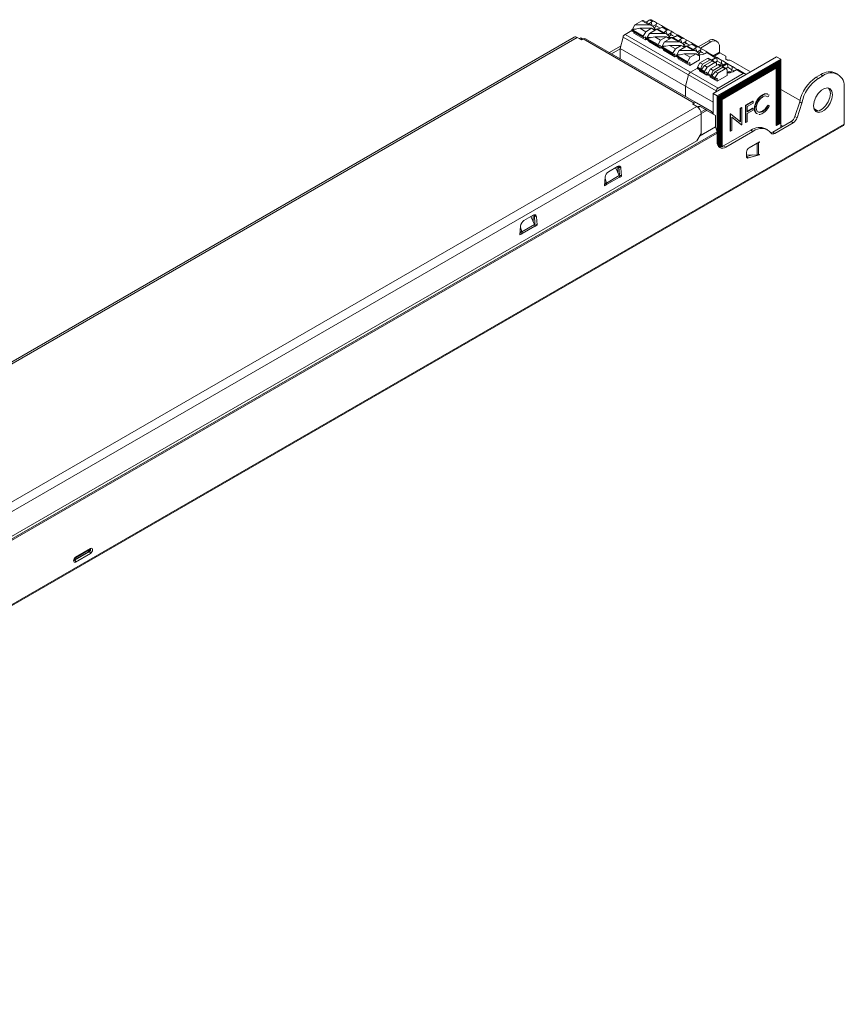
# Model space of a CAD drawing. Header units: millimetres. Extents: x -275 to 1, y -147 to 17.
# Tile 2 of 2: x -137 to 1, y -147 to 17. Entities that reach past the tile are written whole.
import ezdxf

# ---------------------------------------------------------------- set-up
doc = ezdxf.new("R2010")
doc.units = ezdxf.units.MM

msp = doc.modelspace()

# ---------------------------------------------------------------- linework, layer by layer
at = {"color": 7, "linetype": 'Continuous', "lineweight": 15}
for p, q in [((-33.18, 17.1), (-34.37, 16.41)), ((-31.98, 16.41), (-33.18, 17.1)), ((-31.5, 16.27), (-32.98, 17.12)), ((-32.49, 16.84), (-31.84, 17.22)), ((-31.41, 16.97), (-31.84, 17.22)), ((-31.66, 16.83), (-31.41, 16.97)), ((-31.59, 17.24), (-31.11, 16.97)), ((-30.78, 16.48), (-31.34, 16.16)), ((-31.11, 16.97), (-30.75, 16.76)), ((-36.01, 14.81), (-34.87, 15.47)), ((-34.77, 15.69), (-34.87, 15.63)), ((-32.96, 14.53), (-34.87, 15.63)), ((-34.87, 15.63), (-34.87, 15.47)), ((-32.96, 14.36), (-34.87, 15.47)), ((-34.83, 15.37), (-32.92, 14.27)), ((-34.37, 16.41), (-34.77, 15.69)), ((-34.77, 15.57), (-33.52, 15.83)), ((-34.22, 15.69), (-34.77, 15.69)), ((-34.52, 15.19), (-34.52, 15.02)), ((-32.61, 13.91), (-34.52, 15.02)), ((-31.98, 16.41), (-34.37, 16.41)), ((-32.54, 15.26), (-33.52, 15.83)), ((-31.56, 15.83), (-33.52, 15.83)), ((-32.96, 14.53), (-32.54, 15.26)), ((-32.54, 15.26), (-31.56, 15.83)), ((-31.9, 14.98), (-32.3, 14.26)), ((-30.7, 15.67), (-31.9, 14.98)), ((-29.5, 14.98), (-31.9, 14.98)), ((-31.56, 15.83), (-31.16, 15.57)), ((-31.01, 15.69), (-31.33, 15.69)), ((-31.16, 15.57), (-30.98, 15.67)), ((-31.01, 15.69), (-31.15, 15.93)), ((-31.09, 15.82), (-30.84, 16.24)), ((-30.98, 15.67), (-31.01, 15.69)), ((-30.98, 15.51), (-30.98, 15.67)), ((-29.5, 14.98), (-30.7, 15.67)), ((-29.03, 14.84), (-30.5, 15.69)), ((-29.79, 16.03), (-30.03, 15.89)), ((-28.94, 15.54), (-29.79, 16.03)), ((-29.59, 16.09), (-28.64, 15.54)), ((-29.18, 15.4), (-28.94, 15.54)), ((-28.87, 14.73), (-28.3, 15.05)), ((-28.64, 15.54), (-28.28, 15.33)), ((-44.5, 14.35), (-250.77, -104.72)), ((-250.27, -104.77), (-44, 14.3)), ((-43.29, 13.89), (-44, 14.3)), ((-43.4, 14.23), (-43.64, 14.09)), ((-43.4, 14.23), (-43.16, 13.97)), ((-43.4, 14.23), (-43.06, 14.03)), ((-43.04, 14.04), (-43.29, 13.89)), ((-43.06, 14.03), (-43.06, 14.03)), ((-24.46, 3.32), (-43.04, 14.04)), ((-24.06, 3.35), (-42.64, 14.08)), ((-36.85, 12.44), (-36.35, 14.35)), ((-20.79, 5.37), (-36.35, 14.35)), ((-36.01, 14.81), (-20.46, 5.83)), ((-32.96, 14.36), (-32.96, 14.53)), ((-32.82, 14.28), (-32.61, 14.4)), ((-32.61, 13.91), (-32.61, 14.4)), ((-32.4, 14.04), (-32.61, 13.91)), ((-32.3, 14.26), (-32.4, 14.2)), ((-30.49, 13.1), (-32.4, 14.2)), ((-32.4, 14.2), (-32.4, 14.04)), ((-30.49, 12.93), (-32.4, 14.04)), ((-32.36, 13.95), (-30.45, 12.84)), ((-32.3, 14.14), (-31.05, 14.4)), ((-31.74, 14.26), (-32.3, 14.26)), ((-32.05, 13.76), (-32.05, 13.59)), ((-30.14, 12.49), (-32.05, 13.59)), ((-30.07, 13.83), (-31.05, 14.4)), ((-29.08, 14.4), (-31.05, 14.4)), ((-30.49, 13.1), (-30.07, 13.83)), ((-30.07, 13.83), (-29.08, 14.4)), ((-29.42, 13.55), (-29.82, 12.83)), ((-28.23, 14.24), (-29.42, 13.55)), ((-27.03, 13.55), (-29.42, 13.55)), ((-29.08, 14.4), (-28.68, 14.14)), ((-28.54, 14.26), (-28.86, 14.26)), ((-28.68, 14.14), (-28.51, 14.24)), ((-28.54, 14.26), (-28.67, 14.5)), ((-28.37, 14.81), (-28.61, 14.39)), ((-28.51, 14.24), (-28.54, 14.26)), ((-28.51, 14.08), (-28.51, 14.24)), ((-27.03, 13.55), (-28.23, 14.24)), ((-26.55, 13.41), (-28.03, 14.26)), ((-27.31, 14.61), (-27.55, 14.47)), ((-26.46, 14.12), (-27.31, 14.61)), ((-27.11, 14.66), (-26.16, 14.11)), ((-26.71, 13.98), (-26.46, 14.12)), ((-26.39, 13.3), (-25.83, 13.63)), ((-26.16, 14.11), (-25.8, 13.9)), ((-25.89, 13.38), (-26.14, 12.96)), ((-24.84, 13.18), (-25.08, 13.04)), ((-23.99, 12.69), (-24.84, 13.18)), ((-24.64, 13.23), (-23.69, 12.68)), ((-22, 13.75), (-23.77, 12.73)), ((-21.65, 13.55), (-23.42, 12.53)), ((-22, 13.75), (-21.65, 13.55)), ((-20.65, 13.65), (-21, 13.85)), ((-36.75, 12.85), (-38.63, 11.76)), ((-36.85, 12.38), (-38.27, 11.56)), ((-36.85, 12.44), (-21.3, 3.46)), ((-36.85, 10.74), (-36.85, 12.44)), ((-30.49, 12.93), (-30.49, 13.1)), ((-30.35, 12.85), (-30.14, 12.98)), ((-30.14, 12.49), (-30.14, 12.98)), ((-29.92, 12.61), (-30.14, 12.49)), ((-29.82, 12.83), (-29.92, 12.77)), ((-28.01, 11.67), (-29.92, 12.77)), ((-29.92, 12.77), (-29.92, 12.61)), ((-28.01, 11.51), (-29.92, 12.61)), ((-29.88, 12.52), (-27.97, 11.41)), ((-29.82, 12.71), (-28.58, 12.97)), ((-29.27, 12.83), (-29.82, 12.83)), ((-29.57, 12.34), (-29.57, 12.16)), ((-27.66, 11.06), (-29.57, 12.16)), ((-27.59, 12.4), (-28.58, 12.97)), ((-26.61, 12.97), (-28.58, 12.97)), ((-28.01, 11.67), (-27.59, 12.4)), ((-28.01, 11.51), (-28.01, 11.67)), ((-27.87, 11.42), (-27.66, 11.55)), ((-27.66, 11.06), (-27.66, 11.55)), ((-27.59, 12.4), (-26.61, 12.97)), ((-26.95, 12.12), (-27.35, 11.4)), ((-27.35, 11.28), (-26.1, 11.54)), ((-25.75, 12.81), (-26.95, 12.12)), ((-24.55, 12.12), (-26.95, 12.12)), ((-26.61, 12.97), (-26.21, 12.71)), ((-26.06, 12.83), (-26.38, 12.83)), ((-26.21, 12.71), (-26.03, 12.81)), ((-26.06, 12.83), (-26.2, 13.07)), ((-25.12, 10.98), (-26.1, 11.54)), ((-24.13, 11.54), (-26.1, 11.54)), ((-26.03, 12.81), (-26.06, 12.83)), ((-26.03, 12.65), (-26.03, 12.81)), ((-24.55, 12.12), (-25.75, 12.81)), ((-24.08, 11.98), (-25.55, 12.83)), ((-25.12, 10.98), (-24.13, 11.54)), ((-24.23, 12.55), (-23.99, 12.69)), ((-24.13, 11.54), (-23.73, 11.28)), ((-23.92, 11.87), (-23.35, 12.2)), ((-23.59, 11.4), (-23.72, 11.64)), ((-23.69, 12.68), (-23.33, 12.47)), ((-23.42, 11.95), (-23.66, 11.53)), ((-22.61, 11.61), (-22.36, 11.75)), ((-22.36, 11.75), (-20.81, 10.85)), ((-22.16, 11.8), (-20.56, 10.87)), ((-20.24, 11.86), (-20.24, 12.73)), ((-19.17, 11.16), (-20.17, 11.73)), ((-27.45, 11.18), (-27.66, 11.06)), ((-27.35, 11.4), (-27.45, 11.34)), ((-25.54, 10.24), (-27.45, 11.34)), ((-27.45, 11.34), (-27.45, 11.18)), ((-25.54, 10.08), (-27.45, 11.18)), ((-27.41, 11.09), (-25.5, 9.99)), ((-26.79, 11.4), (-27.35, 11.4)), ((-27.1, 10.91), (-27.1, 10.73)), ((-25.19, 9.63), (-27.1, 10.73)), ((-25.54, 10.24), (-25.12, 10.98)), ((-25.54, 10.08), (-25.54, 10.24)), ((-25.4, 10), (-25.19, 10.12)), ((-23.56, 10.57), (-25.19, 9.63)), ((-25.19, 9.63), (-25.19, 10.12)), ((-23.59, 11.4), (-23.91, 11.4)), ((-23.91, 9.3), (-23.49, 10.04)), ((-23.73, 11.28), (-23.56, 11.38)), ((-23.56, 11.38), (-23.59, 11.4)), ((-23.56, 10.57), (-23.56, 11.38)), ((-23.49, 10.04), (-22.22, 10.77)), ((-23.49, 10.04), (-23.07, 9.8)), ((-23.07, 9.8), (-21.8, 10.53)), ((-21.43, 10.32), (-22.7, 9.58)), ((-21.01, 10.08), (-22.29, 9.34)), ((-22.22, 10.77), (-21.8, 10.53)), ((-21.58, 10.54), (-22.02, 10.79)), ((-21.54, 10.51), (-20.88, 10.89)), ((-21.49, 10.45), (-21.37, 10.53)), ((-21.44, 10.31), (-21.44, 10.32)), ((-21.01, 10.08), (-21.43, 10.32)), ((-21.37, 10.53), (-20.81, 10.85)), ((-21.3, 4.93), (-10.69, 11.06)), ((-20.81, 10.1), (-21.25, 10.35)), ((-20.9, 10.14), (-20.59, 10.32)), ((-20.73, 9.59), (-20.73, 9.91)), ((-20.66, 10.89), (-20.59, 10.32)), ((-20.63, 10.92), (-20.56, 10.87)), ((-20.59, 4.53), (-9.98, 10.65)), ((-20.59, 10.32), (-19.9, 9.92)), ((-20.56, 10.87), (-19.84, 10.46)), ((-20.05, 9.66), (-19.9, 9.92)), ((-10.73, 10.1), (-19.85, 4.83)), ((-10.66, 10.06), (-19.78, 4.79)), ((-19.78, 4.67), (-10.66, 9.93)), ((-19.18, 9.91), (-19.74, 9.59)), ((-19.04, 9.83), (-19.18, 9.91)), ((-19.17, 11.16), (-19.17, 10.79)), ((-18.93, 9.94), (-18.79, 9.85)), ((-18.31, 10.42), (-15.05, 8.54)), ((-10.66, 10.06), (-10.73, 10.1)), ((-10.73, 9.89), (-10.73, 9.85)), ((-10.69, 11.06), (-9.98, 10.65)), ((-10.62, 10.12), (-10.69, 10.08)), ((-10.55, 10.08), (-10.66, 10.02)), ((-10.66, 10.02), (-10.66, 10.06)), ((-10.66, 9.93), (-10.66, 9.81)), ((-10.55, 10.08), (-10.62, 10.12)), ((-10.44, 10.22), (-10.55, 10.16)), ((-10.55, -0.37), (-10.55, 10.16)), ((-10.48, 10.12), (-10.55, 10.16)), ((-10.37, 10.18), (-10.48, 10.12)), ((-10.48, 10.12), (-10.48, -0.33)), ((-10.37, 10.18), (-10.44, 10.22)), ((-10.27, 10.32), (-10.37, 10.26)), ((-10.37, -0.27), (-10.37, 10.26)), ((-10.3, 10.22), (-10.37, 10.26)), ((-10.2, 10.28), (-10.3, 10.22)), ((-10.3, 10.22), (-10.3, -0.23)), ((-10.2, 10.28), (-10.27, 10.32)), ((-10.09, 10.42), (-10.2, 10.36)), ((-10.2, -0.17), (-10.2, 10.36)), ((-10.12, 10.32), (-10.2, 10.36)), ((-10.02, 10.38), (-10.12, 10.32)), ((-10.12, 10.32), (-10.12, -0.13)), ((-10.02, 10.38), (-10.09, 10.42)), ((-10.02, -0.07), (-10.02, 10.38)), ((-9.98, 10.65), (-9.98, -0.78)), ((-25.05, 8.48), (-23.91, 9.14)), ((-22.71, 8.61), (-23.91, 9.3)), ((-23.91, 9.3), (-23.91, 9.14)), ((-22.71, 8.44), (-23.91, 9.14)), ((-23.87, 9.05), (-22.67, 8.35)), ((-23.56, 8.87), (-23.56, 8.69)), ((-22.36, 8), (-23.56, 8.69)), ((-23.38, 9), (-23.07, 9.8)), ((-23.38, 9), (-23, 9.22)), ((-23.24, 8.91), (-22.7, 9.58)), ((-22.29, 9.34), (-22.71, 8.61)), ((-22.71, 8.44), (-22.71, 8.61)), ((-22.29, 9.34), (-22.7, 9.58)), ((-22.57, 8.36), (-22.36, 8.49)), ((-22.36, 8), (-22.36, 8.49)), ((-22.15, 8.28), (-21.72, 9.02)), ((-20.94, 7.59), (-22.15, 8.28)), ((-22.15, 8.28), (-22.15, 8.12)), ((-21.72, 9.02), (-20.45, 9.75)), ((-21.72, 9.02), (-21.3, 8.78)), ((-21.62, 7.97), (-21.3, 8.78)), ((-21.47, 7.89), (-20.94, 8.56)), ((-21.3, 8.78), (-20.03, 9.51)), ((-19.66, 9.3), (-20.94, 8.56)), ((-20.52, 8.32), (-20.94, 8.56)), ((-20.52, 8.32), (-20.94, 7.59)), ((-19.25, 9.06), (-20.52, 8.32)), ((-16.28, 8.24), (-20.46, 5.83)), ((-20.45, 9.75), (-20.03, 9.51)), ((-19.81, 9.52), (-20.25, 9.77)), ((-19.74, 9.59), (-19.84, 9.54)), ((-10.73, 9.85), (-19.78, 4.63)), ((-10.66, 9.81), (-19.78, 4.55)), ((-19.78, 4.42), (-10.66, 9.69)), ((-10.73, 9.61), (-19.78, 4.38)), ((-10.66, 9.57), (-19.78, 4.3)), ((-19.78, 4.18), (-10.66, 9.44)), ((-10.73, 9.36), (-19.78, 4.14)), ((-10.66, 9.32), (-19.78, 4.06)), ((-19.78, 3.93), (-10.66, 9.2)), ((-19.72, 9.42), (-19.6, 9.51)), ((-19.67, 9.29), (-19.67, 9.3)), ((-19.25, 9.06), (-19.66, 9.3)), ((-19.6, 9.51), (-19.04, 9.83)), ((-19.05, 9.08), (-19.49, 9.33)), ((-19.13, 9.12), (-18.83, 9.3)), ((-18.96, 7.91), (-18.96, 8.89)), ((-18.62, 8.6), (-18.96, 8.4)), ((-18.89, 9.87), (-18.83, 9.3)), ((-18.13, 8.9), (-18.83, 9.3)), ((-18.08, 9.44), (-18.79, 9.85)), ((-18.32, 8.43), (-18.62, 8.6)), ((-18.38, 8.46), (-18.13, 8.9)), ((-17.41, 8.89), (-17.97, 8.57)), ((-17.41, 8.89), (-16.28, 8.24)), ((-17.16, 8.91), (-16.03, 8.26)), ((-16.03, 8.26), (-15.78, 8.12)), ((-10.66, 9.81), (-10.73, 9.85)), ((-10.73, 9.65), (-10.73, 9.61)), ((-10.66, 9.57), (-10.73, 9.61)), ((-10.73, 9.4), (-10.73, 9.36)), ((-10.66, 9.32), (-10.73, 9.36)), ((-10.73, 9.16), (-10.73, -0.39)), ((-10.66, 9.69), (-10.66, 9.57)), ((-10.66, 9.44), (-10.66, 9.32)), ((-10.66, 9.2), (-10.66, -0.44)), ((-0.41, 8.13), (-0.76, 8.34)), ((-25.89, 6.12), (-25.39, 8.02)), ((-22.15, 8.12), (-22.36, 8)), ((-20.94, 7.42), (-22.15, 8.12)), ((-22.1, 8.03), (-20.9, 7.33)), ((-21.79, 7.85), (-21.79, 7.67)), ((-20.59, 6.97), (-21.79, 7.67)), ((-21.62, 7.97), (-21.23, 8.2)), ((-20.94, 7.42), (-20.94, 7.59)), ((-20.8, 7.34), (-20.59, 7.46)), ((-18.96, 7.91), (-20.59, 6.97)), ((-20.59, 6.97), (-20.59, 7.46)), ((-3.26, 8.09), (-4.04, 7.64)), ((-4.04, 7.64), (-3.68, 7.44)), ((-2.91, 7.89), (-3.68, 7.44)), ((-2.91, 7.89), (-3.26, 8.09)), ((-25.89, 4.41), (-25.89, 6.12)), ((-20.79, 5.37), (-20.83, 5.2)), ((-9.98, 5.61), (-6.75, 3.74)), ((0.63, 5.84), (0.63, -0.19)), ((-24.46, 3.32), (-24.72, 3.17)), ((-21.55, 1.9), (-24.06, 3.35)), ((-21.3, 1.49), (-21.3, 4.93)), ((-21.3, 4.93), (-20.59, 4.53)), ((-20.59, -1.63), (-20.59, 4.53)), ((-20.38, 4.48), (-20.48, 4.42)), ((-20.48, 4.42), (-20.48, -3.77)), ((-20.41, 4.38), (-20.48, 4.42)), ((-20.31, 4.44), (-20.41, 4.38)), ((-20.41, 4.38), (-20.41, -3.91)), ((-20.31, 4.44), (-20.38, 4.48)), ((-20.2, 4.59), (-20.31, 4.53)), ((-20.31, -4.02), (-20.31, 4.53)), ((-20.24, 4.48), (-20.31, 4.53)), ((-20.13, 4.55), (-20.24, 4.48)), ((-20.24, 4.48), (-20.24, -4.03)), ((-20.13, 4.55), (-20.2, 4.59)), ((-20.02, 4.69), (-20.13, 4.63)), ((-20.13, -4.03), (-20.13, 4.63)), ((-20.06, 4.59), (-20.13, 4.63)), ((-19.95, 4.65), (-20.06, 4.59)), ((-20.06, 4.59), (-20.06, -4.03)), ((-19.95, 4.65), (-20.02, 4.69)), ((-19.85, 4.79), (-19.95, 4.73)), ((-19.95, -4.01), (-19.95, 4.73)), ((-19.88, 4.69), (-19.95, 4.73)), ((-19.78, 4.75), (-19.88, 4.69)), ((-19.88, 4.69), (-19.88, -3.99)), ((-19.85, 4.83), (-19.85, 4.79)), ((-19.78, 4.79), (-19.85, 4.83)), ((-19.78, 4.75), (-19.85, 4.79)), ((-19.78, 4.79), (-19.78, 4.75)), ((-19.78, 4.55), (-19.78, 4.67)), ((-19.78, 4.3), (-19.78, 4.42)), ((-19.78, 4.06), (-19.78, 4.18)), ((-19.78, -3.96), (-19.78, 3.93)), ((-15.89, 2.96), (-14.69, 3.66)), ((-15.82, 2.92), (-14.61, 3.62)), ((-14.61, 3.33), (-15.6, 2.76)), ((-14.61, 3.62), (-14.69, 3.66)), ((-14.61, 3.62), (-14.61, 3.33)), ((-12.97, 4.64), (-13.04, 4.69)), ((-12.08, 4.39), (-12.15, 4.43)), ((-11.89, 4.67), (-12.08, 4.39)), ((-6.8, 3.51), (-7.59, 1.07)), ((-6.44, 3.3), (-7.24, 0.86)), ((-6.8, 3.51), (-6.44, 3.3)), ((-230.27, -116.31), (-24.01, 2.76)), ((-24.01, 2.76), (-24.72, 3.17)), ((-23.78, 2.75), (-23.9, 2.68)), ((-23.46, 2.73), (-23.78, 2.75)), ((-23.46, 2.73), (-23.76, 2.56)), ((-22.57, 2.22), (-23.46, 2.73)), ((-20.89, 1.25), (-22.36, 2.1)), ((-16.75, 2.47), (-16.53, 2.6)), ((-16.75, 0.24), (-16.75, 2.47)), ((-16.68, 2.43), (-16.75, 2.47)), ((-16.68, 2.43), (-16.46, 2.56)), ((-16.68, 0.18), (-16.68, 2.43)), ((-16.46, 2.56), (-16.53, 2.6)), ((-16.46, 2.56), (-16.46, -0.3)), ((-15.89, 0.11), (-15.89, 2.96)), ((-15.82, 2.92), (-15.89, 2.96)), ((-15.82, 0.07), (-15.82, 2.92)), ((-15.6, 2.76), (-15.6, 1.88)), ((-15.6, 1.96), (-14.69, 2.49)), ((-15.6, 1.88), (-14.61, 2.45)), ((-14.61, 2.15), (-15.6, 1.59)), ((-14.61, 2.45), (-14.69, 2.49)), ((-14.61, 2.45), (-14.61, 2.15)), ((-14.3, 2.39), (-14.37, 2.43)), ((-12.96, 1.93), (-13.04, 1.98)), ((-12.15, 2.96), (-11.96, 2.9)), ((-12.08, 2.92), (-12.15, 2.96)), ((-12.08, 2.92), (-11.89, 2.86)), ((-11.89, 2.86), (-11.96, 2.9)), ((-4.43, 2.41), (-3.71, 1.99)), ((-229.57, -117.54), (-23.3, 1.53)), ((-23.3, -1.76), (-23.3, 1.53)), ((-21.38, 1.54), (-21.38, 1.54)), ((-20.89, -0.63), (-20.89, 1.25)), ((-18.43, 1.5), (-18.38, 1.53)), ((-18.43, -1.36), (-18.43, 1.5)), ((-18.36, 1.46), (-18.43, 1.5)), ((-18.31, 1.49), (-18.38, 1.53)), ((-18.36, 1.46), (-18.31, 1.49)), ((-18.36, -1.4), (-18.36, 1.46)), ((-18.31, 1.49), (-16.68, 0.18)), ((-16.51, -0.33), (-18.14, 0.97)), ((-18.14, 0.97), (-18.14, -1.27)), ((-16.58, -0.29), (-18.14, 0.96)), ((-15.82, 0.07), (-15.89, 0.11)), ((-15.6, 0.19), (-15.82, 0.07)), ((-15.6, 1.59), (-15.6, 0.19)), ((-13.91, 1.55), (-14.05, 1.59)), ((-13.98, 1.55), (-14.05, 1.59)), ((-13.84, 1.51), (-13.98, 1.55)), ((-8.24, 0.23), (-11.31, -1.55)), ((-7.88, 0.02), (-10.96, -1.75)), ((-7.88, 0.02), (-8.24, 0.23)), ((-7.59, 1.07), (-7.24, 0.86)), ((-254.05, -147.42), (0.5, -0.46)), ((-253.93, -147.14), (0.63, -0.19)), ((-232.75, -123.95), (-20.62, -1.49)), ((-20.62, -1.49), (-20.88, -0.67)), ((-14.99, -1.22), (-19.52, -3.84)), ((-14.63, -1.42), (-19.17, -4.04)), ((-18.36, -1.4), (-18.43, -1.36)), ((-18.14, -1.27), (-18.36, -1.4)), ((-16.51, -0.33), (-16.58, -0.29)), ((-16.46, -0.3), (-16.51, -0.33)), ((-14.63, -1.42), (-14.99, -1.22)), ((-12.13, -1.18), (-12.49, -0.97)), ((-11.31, -1.55), (-10.96, -1.75)), ((-10.66, -0.44), (-10.73, -0.39)), ((-10.66, -0.44), (-10.55, -0.37)), ((-10.48, -0.33), (-10.55, -0.29)), ((-10.48, -0.33), (-10.37, -0.27)), ((-10.3, -0.23), (-10.37, -0.19)), ((-10.3, -0.23), (-10.2, -0.17)), ((-10.12, -0.13), (-10.2, -0.09)), ((-10.12, -0.13), (-10.02, -0.07)), ((-9.98, -0.37), (-9.63, -0.58)), ((-232.74, -124.18), (-20.58, -1.71)), ((-228.86, -121.24), (-24.01, -2.99)), ((-23.3, -1.76), (-24.01, -2.99)), ((-20.58, -3.23), (-20.58, -1.71)), ((-13.51, -3.15), (-15.28, -4.17)), ((-13.51, -3.23), (-13.67, -3.32)), ((-13.51, -3.23), (-13.58, -3.19)), ((-13.51, -3.15), (-13.51, -3.23)), ((-19.52, -3.84), (-19.17, -4.04)), ((-15.71, -4.9), (-15.71, -5.56)), ((-13.89, -3.4), (-13.99, -3.42)), ((-13.89, -3.4), (-13.89, -5.37)), ((-13.67, -3.32), (-13.67, -5.31)), ((-13.89, -5.37), (-15.71, -5.33)), ((-14.62, -5.35), (-15.7, -5.64)), ((-13.53, -5.36), (-15.39, -5.86)), ((-13.51, -5.27), (-13.67, -5.31)), ((-13.53, -5.36), (-13.63, -5.3)), ((-13.51, -5.27), (-13.53, -5.36)), ((-37.25, -7.28), (-38.77, -8.16)), ((-36.99, -8.82), (-37.6, -7.48)), ((-37.57, -7.47), (-37.57, -7.53)), ((-37.22, -7.26), (-37.22, -8.32)), ((-36.69, -7.55), (-37.04, -7.35)), ((-36.94, -8.7), (-37.04, -7.35)), ((-36.58, -8.9), (-36.69, -7.55)), ((-39.34, -9.08), (-39.44, -10.55)), ((-39.35, -9.29), (-39.13, -10.06)), ((-36.99, -8.82), (-39.13, -10.06)), ((-36.94, -9.08), (-39.09, -10.32)), ((-36.94, -8.7), (-37.02, -8.76)), ((-36.58, -8.9), (-36.94, -8.7)), ((-36.93, -9.14), (-36.94, -9.08)), ((-36.58, -8.9), (-36.93, -9.14)), ((-39.44, -10.07), (-39.13, -10.06)), ((-39.44, -10.12), (-39.09, -10.32)), ((-39.09, -10.38), (-39.44, -10.55)), ((-39.09, -10.38), (-39.42, -10.2)), ((-39.09, -10.32), (-39.09, -10.38)), ((-51.39, -15.45), (-52.91, -16.32)), ((-51.13, -16.99), (-51.74, -15.64)), ((-51.71, -15.63), (-51.71, -15.7)), ((-51.36, -15.43), (-51.36, -16.49)), ((-50.83, -15.72), (-51.18, -15.51)), ((-51.08, -16.86), (-51.18, -15.51)), ((-50.72, -17.06), (-50.83, -15.72)), ((-53.48, -17.25), (-53.59, -18.72)), ((-53.49, -17.45), (-53.27, -18.22)), ((-51.13, -16.99), (-53.27, -18.22)), ((-51.08, -17.25), (-53.23, -18.48)), ((-51.08, -16.86), (-51.17, -16.92)), ((-50.72, -17.06), (-51.08, -16.86)), ((-50.72, -17.06), (-51.08, -17.3)), ((-51.08, -17.3), (-51.08, -17.25)), ((-53.59, -18.23), (-53.27, -18.22)), ((-53.23, -18.55), (-53.59, -18.72)), ((-53.58, -18.28), (-53.23, -18.48)), ((-53.23, -18.55), (-53.56, -18.36)), ((-53.23, -18.48), (-53.23, -18.55)), ((-125.66, -71.67), (-128.14, -73.09)), ((-128.06, -73.13), (-125.59, -71.71)), ((-127.94, -72.74), (-125.47, -71.31)), ((-127.89, -72.62), (-125.41, -71.2)), ((-125.41, -72.01), (-127.89, -73.44)), ((-125.59, -71.71), (-125.66, -71.67)), ((-128.14, -73.09), (-128.06, -73.13))]:
    msp.add_line(p, q, dxfattribs=at)
at = {"color": 8, "linetype": 'Continuous', "lineweight": 15}
for p, q in [((-31.45, 16.23), (-31.66, 16.83)), ((-28.97, 14.81), (-29.18, 15.4)), ((-26.5, 13.38), (-26.71, 13.98)), ((-24.02, 11.95), (-24.23, 12.55)), ((-21.25, 11.27), (-20.24, 11.86)), ((-21.11, 11.19), (-20.17, 11.73)), ((-21.37, 10.53), (-21.3, 10.36)), ((-19.6, 9.51), (-19.53, 9.34)), ((-23.33, 1.78), (-22.57, 2.22)), ((-23.3, 1.56), (-22.36, 2.1)), ((-23.57, -2.23), (-20.88, -0.67)), ((-23.54, -2.17), (-20.89, -0.63)), ((-15.39, -5.86), (-15.69, -5.68))]:
    msp.add_line(p, q, dxfattribs=at)
at = {"color": 7, "linetype": 'Continuous', "lineweight": 15, "flags": 128}
for points in [[(-31.96, 16.53), (-31.91, 16.62), (-31.66, 16.83)], [(-29.59, 16.09), (-29.93, 16.29), (-30.42, 16.57), (-30.75, 16.76), (-30.76, 16.76)], [(-30.15, 15.83), (-30.55, 16.07), (-30.84, 16.23), (-30.85, 16.24)], [(-29.48, 15.1), (-29.43, 15.19), (-29.18, 15.4)], [(-28.29, 15.34), (-28.27, 15.33), (-27.95, 15.14), (-27.46, 14.86), (-27.12, 14.66)], [(-28.36, 14.8), (-28.08, 14.64), (-27.67, 14.41)], [(-27.01, 13.67), (-26.96, 13.76), (-26.71, 13.98)], [(-25.89, 13.37), (-25.6, 13.21), (-25.2, 12.98)], [(-25.81, 13.91), (-25.8, 13.9), (-25.47, 13.71), (-24.98, 13.43), (-24.64, 13.23)], [(-24.53, 12.24), (-24.48, 12.33), (-24.23, 12.55)], [(-23.42, 11.95), (-23.41, 11.95), (-23.13, 11.78), (-22.72, 11.55)], [(-23.34, 12.48), (-23.32, 12.47), (-23, 12.28), (-22.51, 12), (-22.17, 11.8)], [(-21.44, 10.32), (-21.46, 10.39), (-21.49, 10.45), (-21.53, 10.5), (-21.58, 10.54), (-21.63, 10.56), (-21.69, 10.56), (-21.74, 10.56), (-21.8, 10.53)], [(-21.25, 10.35), (-21.25, 10.35), (-21.29, 10.36), (-21.33, 10.36), (-21.38, 10.34), (-21.43, 10.32)], [(-19.53, 9.71), (-19.57, 9.73), (-19.8, 9.86), (-19.9, 9.92)], [(-19.84, 10.46), (-19.83, 10.46), (-19.82, 10.45), (-19.8, 10.44), (-19.78, 10.42), (-19.75, 10.41), (-19.73, 10.4), (-19.7, 10.38), (-19.67, 10.36)], [(-18.94, 9.94), (-18.97, 9.96), (-19.36, 10.19), (-19.67, 10.36)], [(-18.67, 10.5), (-18.77, 10.51), (-18.86, 10.52), (-18.95, 10.55), (-19.02, 10.58), (-19.09, 10.63), (-19.13, 10.68), (-19.16, 10.73), (-19.17, 10.79)], [(-19.67, 9.3), (-19.69, 9.37), (-19.72, 9.43), (-19.76, 9.48), (-19.81, 9.52), (-19.86, 9.54), (-19.92, 9.54), (-19.98, 9.53), (-20.03, 9.51)], [(-19.49, 9.33), (-19.49, 9.33), (-19.52, 9.34), (-19.56, 9.34), (-19.61, 9.32), (-19.66, 9.3)], [(-18.13, 8.9), (-18.03, 8.84), (-17.8, 8.71), (-17.77, 8.69)], [(-18.08, 9.44), (-18.06, 9.44), (-18.05, 9.43), (-18.03, 9.42), (-18.01, 9.4), (-17.99, 9.39), (-17.96, 9.38), (-17.93, 9.36), (-17.9, 9.34)], [(-17.9, 9.34), (-17.6, 9.16), (-17.2, 8.94), (-17.17, 8.92)], [(-4.5, 2.88), (-4.4, 3.57), (-4.13, 4.28), (-3.7, 4.94), (-3.18, 5.45), (-2.63, 5.77), (-2.11, 5.85), (-1.69, 5.69), (-1.41, 5.29), (-1.32, 4.72), (-1.41, 4.04), (-1.69, 3.33), (-2.11, 2.67), (-2.63, 2.15), (-3.18, 1.83), (-3.7, 1.75), (-4.13, 1.92), (-4.4, 2.31), (-4.5, 2.88)], [(-1.97, 5.83), (-1.77, 5.5), (-1.67, 4.93), (-1.77, 4.24), (-2.04, 3.53), (-2.47, 2.88), (-2.98, 2.36), (-3.54, 2.04), (-4.06, 1.96), (-4.19, 1.98)], [(-22.36, 2.1), (-22.43, 2.14), (-22.5, 2.18), (-22.57, 2.22)], [(-15.39, -5.86), (-15.46, -5.87), (-15.52, -5.86), (-15.57, -5.84), (-15.62, -5.81), (-15.66, -5.77), (-15.68, -5.71), (-15.7, -5.64), (-15.71, -5.56)], [(-37.25, -7.28), (-37.15, -7.23), (-37.05, -7.21), (-36.95, -7.21), (-36.87, -7.23), (-36.8, -7.28), (-36.74, -7.35), (-36.71, -7.44), (-36.69, -7.55)], [(-37.07, -7.21), (-37.06, -7.24), (-37.04, -7.35)], [(-51.39, -15.45), (-51.29, -15.4), (-51.19, -15.37), (-51.1, -15.37), (-51.01, -15.4), (-50.94, -15.45), (-50.89, -15.52), (-50.85, -15.61), (-50.83, -15.72)], [(-51.21, -15.38), (-51.2, -15.4), (-51.18, -15.51)], [(-125.41, -71.2), (-125.28, -71.15), (-125.16, -71.17), (-125.09, -71.26), (-125.06, -71.4), (-125.09, -71.57), (-125.16, -71.75), (-125.28, -71.9), (-125.41, -72.01)], [(-127.89, -73.44), (-128.02, -73.49), (-128.14, -73.47), (-128.21, -73.38), (-128.24, -73.24), (-128.21, -73.06), (-128.14, -72.89), (-128.02, -72.73), (-127.89, -72.62)]]:
    msp.add_lwpolyline(points, dxfattribs=at)
at = {"color": 8, "linetype": 'Continuous', "lineweight": 15, "flags": 128}
for points in [[(-125.59, -71.71), (-125.52, -71.65), (-125.47, -71.57), (-125.43, -71.49), (-125.41, -71.4), (-125.43, -71.33), (-125.45, -71.3)], [(-128.19, -73.15), (-128.19, -73.15), (-128.13, -73.16), (-128.06, -73.13)]]:
    msp.add_lwpolyline(points, dxfattribs=at)
at = {"color": 7, "linetype": 'Continuous', "lineweight": 15}
for centre, radius, start, end in [((-33.06, 16.93), 0.201, 65.6929, 125.6176), ((-31.69, 17.01), 0.251, 65.686, 125.6182), ((-31.27, 16.72), 0.295, 58.2266, 119.8189), ((-34.78, 15.45), 0.0959, 172.7442, 235.9436), ((-32.01, 15.38), 1.02, 31.9936, 88.0063), ((-30.84, 17.47), 1.77, 263.5867, 297.2093), ((-30.58, 15.51), 0.201, 65.6929, 125.6176), ((-29.63, 15.84), 0.253, 81.3984, 129.4191), ((-29.54, 13.96), 1.02, 31.9936, 88.0063), ((-28.79, 15.29), 0.295, 58.2266, 119.8189), ((-44.3, 13.89), 0.503, 54.3824, 114.3071), ((-42.8, 13.71), 0.402, 65.686, 125.6182), ((-35.59, 14.15), 0.782, 122.8922, 165.4815), ((-32.88, 14.35), 0.0873, 170.786, 309.2033), ((-32.3, 14.02), 0.0959, 172.7442, 235.9436), ((-28.36, 16.04), 1.77, 263.5867, 297.2093), ((-28.11, 14.08), 0.201, 65.6929, 125.6176), ((-27.15, 14.41), 0.253, 81.3984, 129.4191), ((-27.07, 12.53), 1.02, 31.9936, 88.0063), ((-26.32, 13.86), 0.295, 58.2266, 119.8189), ((-24.68, 12.98), 0.253, 81.3984, 129.4191), ((-21.42, 12.94), 1.01, 65.6929, 125.6176), ((-21.1, 12.87), 0.873, 350.786, 129.2033), ((-30.4, 12.92), 0.0873, 170.786, 309.2033), ((-29.83, 12.6), 0.0959, 172.7442, 235.9436), ((-25.89, 14.61), 1.77, 263.5867, 297.2093), ((-25.63, 12.65), 0.201, 65.6929, 125.6176), ((-24.59, 11.1), 1.02, 31.9936, 88.0063), ((-23.84, 12.43), 0.295, 58.2266, 119.8189), ((-23.41, 13.18), 1.77, 263.5867, 297.2093), ((-22.2, 11.55), 0.253, 81.3984, 129.4191), ((-20.08, 11.86), 0.154, 182.6055, 237.3945), ((-27.93, 11.49), 0.0873, 170.786, 309.2033), ((-27.35, 11.17), 0.0959, 172.7442, 235.9436), ((-25.45, 10.06), 0.0873, 170.786, 309.2033), ((-22.1, 10.61), 0.201, 65.6929, 125.6176), ((-20.9, 9.94), 0.175, 350.786, 129.2033), ((-20.73, 10.69), 0.251, 65.686, 125.6182), ((-20.67, 10.61), 0.28, 87.8172, 120.1451), ((-20.62, 10.77), 0.119, 57.8714, 107.1402), ((-9.85, 9.15), 10.08, 172.5426, 175.6557), ((-18.84, 9.35), 0.655, 109.5339, 121.0881), ((-19.06, 9.68), 0.284, 62.7065, 90.1327), ((-18.65, 9.78), 0.724, 61.9903, 91.4796), ((-24.63, 7.82), 0.782, 122.8922, 165.4815), ((-23.82, 9.13), 0.0959, 172.7442, 235.9436), ((-22.63, 8.43), 0.0873, 170.786, 309.2033), ((-20.33, 9.59), 0.201, 65.6929, 125.6176), ((-19.14, 8.92), 0.175, 350.786, 129.2033), ((-18.9, 9.59), 0.28, 87.8172, 120.1451), ((-18.78, 10.14), 1.77, 264.1199, 297.2245), ((-18.85, 9.75), 0.119, 57.8713, 107.1402), ((-8.08, 8.13), 10.08, 172.5426, 175.6557), ((-17.07, 8.33), 0.655, 109.5339, 121.0881), ((-17.29, 8.66), 0.284, 62.7065, 90.1327), ((-16.14, 8.03), 0.251, 65.686, 125.6182), ((-1.8, 6.05), 2.51, 65.6929, 125.6176), ((-1.53, 6.19), 2.18, 350.786, 129.2033), ((-22.05, 8.11), 0.0959, 172.7442, 235.9436), ((-20.86, 7.41), 0.0873, 170.786, 309.2033), ((-0.63, 2.38), 6.27, 122.9311, 169.6419), ((-0.28, 2.18), 6.27, 122.9311, 169.6419), ((-20.03, 5.17), 0.782, 122.8922, 165.4815), ((-24.23, 2.99), 0.402, 65.686, 125.6182), ((-24.84, 1.46), 1.54, 2.6055, 57.3945), ((-21.78, 1.58), 0.402, 354.3796, 54.302), ((-9.08, 1.53), 1.55, 302.7906, 342.6205), ((-8.72, 1.33), 1.55, 302.7906, 342.6205), ((-20.76, -0.63), 0.124, 180.7767, 198.1169), ((-21.33, -1.72), 0.741, 0.7767, 18.1169), ((-13.52, -3.28), 2.53, 65.8432, 125.4672), ((-13.24, -3.13), 2.2, 40.5328, 129.2482), ((-11.65, -1), 0.645, 273.8422, 301.8945), ((0.34, -0.23), 0.288, 304.0564, 7.2558), ((-19.72, -3.37), 0.873, 170.786, 309.2033), ((-11.24, -1.41), 0.44, 220.5328, 309.2482), ((-20.14, -2.93), 1.1, 260.0305, 304.2647), ((-14.78, -4.94), 0.922, 122.6055, 177.3945), ((-14.04, -2.67), 0.748, 281.2175, 299.1668), ((-38.1, -9.2), 1.24, 122.8009, 174.311), ((-52.24, -17.37), 1.24, 122.8009, 174.311), ((-125.8, -72.03), 0.384, 2.6055, 57.3945), ((-128.27, -73.46), 0.384, 2.6055, 57.3945)]:
    msp.add_arc(centre, radius, start, end, dxfattribs=at)
at = {"color": 8, "linetype": 'Continuous', "lineweight": 15}
for centre, radius, start, end in [((-125.45, -71.34), 0.383, 204.8878, 237.2527), ((-125.85, -71.35), 0.363, 301.1535, 5.0466), ((-125.53, -71.21), 0.12, 304.0564, 7.2558), ((-128.01, -72.64), 0.126, 306.7543, 5.5277)]:
    msp.add_arc(centre, radius, start, end, dxfattribs=at)
at = {"color": 7, "linetype": 'Continuous', "lineweight": 15}
for points in [[(-30.78, 16.48), (-30.8, 16.4), (-30.82, 16.32), (-30.84, 16.24)], [(-30.75, 16.76), (-30.76, 16.67), (-30.77, 16.58), (-30.78, 16.48)], [(-28.3, 15.05), (-28.33, 14.97), (-28.35, 14.89), (-28.37, 14.81)], [(-28.28, 15.33), (-28.29, 15.24), (-28.3, 15.15), (-28.3, 15.05)], [(-25.83, 13.63), (-25.85, 13.54), (-25.87, 13.46), (-25.89, 13.38)], [(-25.8, 13.9), (-25.81, 13.81), (-25.82, 13.72), (-25.83, 13.63)], [(-23.35, 12.2), (-23.38, 12.11), (-23.4, 12.03), (-23.42, 11.95)], [(-23.33, 12.47), (-23.34, 12.38), (-23.35, 12.29), (-23.35, 12.2)], [(-13.67, -5.31), (-13.73, -5.34), (-13.81, -5.36), (-13.89, -5.37)], [(-36.99, -8.82), (-36.96, -8.91), (-36.94, -9), (-36.94, -9.08)], [(-39.09, -10.32), (-39.08, -10.24), (-39.1, -10.15), (-39.13, -10.06)], [(-51.13, -16.99), (-51.1, -17.08), (-51.08, -17.17), (-51.08, -17.25)], [(-53.23, -18.48), (-53.23, -18.4), (-53.24, -18.31), (-53.27, -18.22)]]:
    msp.add_open_spline(points, degree=3, dxfattribs=at)
for points, knots in [([(-14.37, 2.43), (-14.37, 2.48), (-14.36, 2.59), (-14.35, 2.74), (-14.32, 2.9), (-14.27, 3.06), (-14.22, 3.22), (-14.16, 3.39), (-14.08, 3.55), (-13.99, 3.71), (-13.89, 3.86), (-13.79, 4.01), (-13.68, 4.15), (-13.56, 4.28), (-13.44, 4.4), (-13.31, 4.5), (-13.18, 4.6), (-13.08, 4.66), (-13.04, 4.69)], [0, 0, 0, 0, 0.064558, 0.127014, 0.187955, 0.248014, 0.307748, 0.368235, 0.42947, 0.492743, 0.556258, 0.618217, 0.679655, 0.741246, 0.803415, 0.866815, 0.932328, 1, 1, 1, 1]), ([(-14.3, 2.39), (-14.3, 2.44), (-14.29, 2.54), (-14.28, 2.7), (-14.25, 2.86), (-14.2, 3.02), (-14.15, 3.18), (-14.09, 3.34), (-14.01, 3.51), (-13.92, 3.67), (-13.82, 3.82), (-13.72, 3.97), (-13.61, 4.11), (-13.49, 4.24), (-13.37, 4.36), (-13.24, 4.46), (-13.1, 4.56), (-13.01, 4.62), (-12.97, 4.64)], [0, 0, 0, 0, 0.064558, 0.127014, 0.187955, 0.248014, 0.307748, 0.368235, 0.42947, 0.492743, 0.556258, 0.618217, 0.679655, 0.741246, 0.803415, 0.866815, 0.932328, 1, 1, 1, 1]), ([(-12.98, 4.34), (-13, 4.33), (-13.05, 4.3), (-13.13, 4.25), (-13.2, 4.2), (-13.27, 4.14), (-13.34, 4.07), (-13.41, 4.01), (-13.47, 3.94), (-13.54, 3.86), (-13.6, 3.78), (-13.66, 3.7), (-13.71, 3.62), (-13.76, 3.54), (-13.81, 3.46), (-13.86, 3.37), (-13.9, 3.28), (-13.94, 3.19), (-13.97, 3.11), (-14, 3.02), (-14.02, 2.93), (-14.04, 2.84), (-14.06, 2.76), (-14.07, 2.67), (-14.07, 2.58), (-14.08, 2.53), (-14.08, 2.5)], [0, 0, 0, 0, 0.043955, 0.087502, 0.130463, 0.172752, 0.215403, 0.25765, 0.300153, 0.343121, 0.385925, 0.427686, 0.468818, 0.509492, 0.549883, 0.58998, 0.630405, 0.670869, 0.711384, 0.751627, 0.791776, 0.832459, 0.873319, 0.914543, 0.956924, 1, 1, 1, 1]), ([(-13.04, 4.69), (-12.79, 4.8), (-12.46, 4.97), (-12.23, 4.84), (-12.16, 4.8)], [0, 0, 0, 0, 0.7171553, 1, 1, 1, 1]), ([(-12.25, 4.43), (-12.34, 4.47), (-12.55, 4.57), (-12.83, 4.42), (-12.98, 4.34)], [0, 0, 0, 0, 0.446661, 1, 1, 1, 1]), ([(-12.97, 4.64), (-12.72, 4.76), (-12.39, 4.93), (-12.16, 4.8), (-12.09, 4.76)], [0, 0, 0, 0, 0.7171553, 1, 1, 1, 1]), ([(-14.05, 1.59), (-14.08, 1.61), (-14.13, 1.66), (-14.19, 1.73), (-14.25, 1.82), (-14.29, 1.92), (-14.33, 2.03), (-14.35, 2.16), (-14.37, 2.29), (-14.37, 2.38), (-14.37, 2.43)], [0, 0, 0, 0, 0.124329, 0.247156, 0.36878, 0.490734, 0.613614, 0.738958, 0.867311, 1, 1, 1, 1]), ([(-13.98, 1.55), (-14.01, 1.57), (-14.06, 1.62), (-14.12, 1.69), (-14.18, 1.78), (-14.22, 1.88), (-14.26, 1.99), (-14.28, 2.11), (-14.29, 2.25), (-14.3, 2.34), (-14.3, 2.39)], [0, 0, 0, 0, 0.124329, 0.247156, 0.36878, 0.490734, 0.613614, 0.738958, 0.867311, 1, 1, 1, 1]), ([(-14.08, 2.5), (-14.06, 2.32), (-14.05, 2.04), (-13.88, 1.94), (-13.82, 1.91)], [0, 0, 0, 0, 0.669114, 1, 1, 1, 1]), ([(-13.78, 1.86), (-13.77, 1.85), (-13.68, 1.77), (-13.4, 1.8), (-13.16, 1.92), (-13.04, 1.98)], [0, 0, 0, 0, 0.079698, 0.539478, 1, 1, 1, 1]), ([(-13.71, 1.82), (-13.7, 1.8), (-13.6, 1.72), (-13.33, 1.76), (-13.09, 1.88), (-12.96, 1.93)], [0, 0, 0, 0, 0.079698, 0.539478, 1, 1, 1, 1]), ([(-13.04, 1.98), (-12.99, 2), (-12.91, 2.05), (-12.78, 2.15), (-12.66, 2.25), (-12.55, 2.37), (-12.44, 2.5), (-12.34, 2.64), (-12.24, 2.8), (-12.18, 2.91), (-12.15, 2.96)], [0, 0, 0, 0, 0.128515, 0.252949, 0.374755, 0.49594, 0.617181, 0.740909, 0.867811, 1, 1, 1, 1]), ([(-12.96, 1.93), (-12.92, 1.96), (-12.84, 2.01), (-12.71, 2.11), (-12.59, 2.21), (-12.48, 2.33), (-12.37, 2.46), (-12.27, 2.6), (-12.17, 2.76), (-12.11, 2.87), (-12.08, 2.92)], [0, 0, 0, 0, 0.128515, 0.252949, 0.374755, 0.49594, 0.617181, 0.740909, 0.867811, 1, 1, 1, 1]), ([(-11.89, 2.86), (-11.9, 2.83), (-11.93, 2.77), (-11.98, 2.67), (-12.04, 2.58), (-12.09, 2.49), (-12.15, 2.4), (-12.21, 2.32), (-12.28, 2.23), (-12.35, 2.15), (-12.42, 2.08), (-12.49, 2), (-12.56, 1.93), (-12.64, 1.87), (-12.72, 1.8), (-12.8, 1.75), (-12.88, 1.69), (-12.93, 1.66), (-12.96, 1.64)], [0, 0, 0, 0, 0.061674, 0.123053, 0.183475, 0.243727, 0.304279, 0.364863, 0.425946, 0.487391, 0.54922, 0.611144, 0.673529, 0.736961, 0.800785, 0.866013, 0.932101, 1, 1, 1, 1]), ([(-12.96, 1.64), (-13.19, 1.51), (-13.42, 1.38), (-13.6, 1.43), (-13.6, 1.44)], [0, 0, 0, 0, 0.965183, 1, 1, 1, 1]), ([(-125.47, -71.31), (-125.45, -71.3), (-125.43, -71.29), (-125.43, -71.3), (-125.43, -71.3)], [0, 0, 0, 0, 0.598853, 1, 1, 1, 1]), ([(-128.16, -73.17), (-128.17, -73.17), (-128.17, -73.17), (-128.17, -73.12), (-128.16, -73.05), (-128.13, -72.97), (-128.08, -72.88), (-128.02, -72.81), (-127.97, -72.76), (-127.95, -72.74), (-127.94, -72.74)], [0, 0, 0, 0, 0.1139799, 0.2392899, 0.3624924, 0.4975821, 0.6439868, 0.7949339, 0.9250364, 1, 1, 1, 1])]:
    msp.add_open_spline(points, degree=3, knots=knots, dxfattribs=at)

doc.saveas('drawing.dxf')
